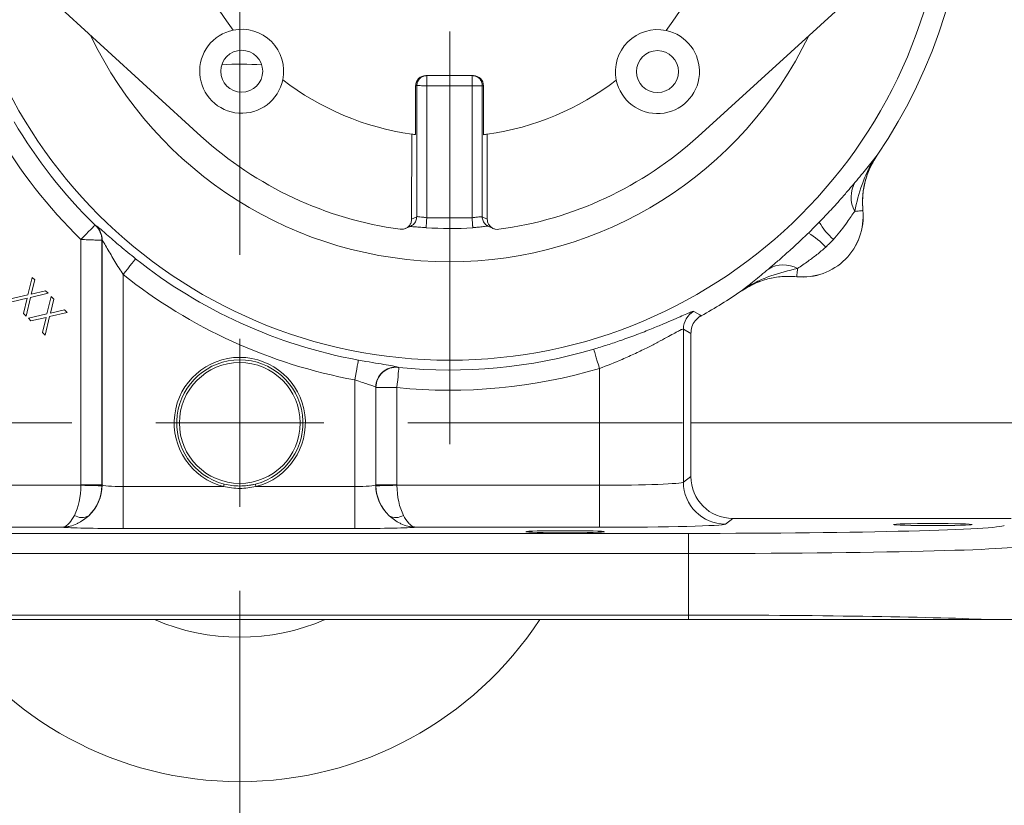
# Model space of a CAD drawing. Header units: inches. Extents: x 0.3 to 33.9, y 0.2 to 21.6.
# Tile 11 of 18: x 22.4 to 28.3, y 5.1 to 9.8. Entities that reach past the tile are written whole.
import ezdxf

# ---------------------------------------------------------------- set-up
doc = ezdxf.new("R2010")
doc.units = ezdxf.units.IN
doc.header["$MEASUREMENT"] = 0
doc.layers.add('SLD-0', color=7, linetype='Continuous', lineweight=15)
doc.styles.add('SLDTEXTSTYLE0', font='TXT', dxfattribs={"width": 0.75})
doc.dimstyles.new('SLDDIMSTYLE0', dxfattribs={"dimtxt": 0.25, "dimasz": 0.13, "dimexe": 0, "dimexo": 0.0625, "dimgap": 0.0625, "dimtad": 0, "dimtih": 1, "dimtoh": 1, "dimrnd": 1e-09, "dimzin": 12, "dimdsep": 46, "dimtxsty": 'SLDTEXTSTYLE0', "dimsah": 1, "dimcen": 0.09, "dimadec": 0, "dimazin": 3, "dimtfac": 1, "dimtofl": 0, "dimtmove": 0, "dimatfit": 3, "dimfxl": 1, "dimfrac": 2, "dimtolj": 1, "dimtzin": 12, "dimarcsym": 0})
doc.dimstyles.new('SLDDIMSTYLE1', dxfattribs={"dimtxt": 0.25, "dimasz": 0.13, "dimexe": 0, "dimexo": 0.0625, "dimgap": 0.0625, "dimtad": 0, "dimtih": 1, "dimtoh": 1, "dimrnd": 1e-09, "dimzin": 12, "dimdsep": 46, "dimtxsty": 'SLDTEXTSTYLE0', "dimsah": 1, "dimcen": 0.09, "dimadec": 0, "dimazin": 3, "dimtfac": 1, "dimtmove": 0, "dimatfit": 0, "dimfxl": 1, "dimfrac": 2, "dimtolj": 1, "dimtzin": 12, "dimarcsym": 0})

# ---------------------------------------------------------------- blocks, each defined once
blk = doc.blocks.new('_D_1')
at = {"layer": 'SLD-0'}
for p, q in [((30.5021, 7.3983), (30.5021, 7.6483)), ((26.4282, 7.3983), (30.6271, 7.3983)), ((30.1153, 6.8501), (30.0645, 6.8501)), ((30.0645, 6.8501), (30.0645, 6.4533)), ((30.8888, 6.8501), (30.9396, 6.8501)), ((30.9396, 6.8501), (30.9396, 6.4533)), ((30.0645, 6.4533), (30.1153, 6.4533)), ((30.9396, 6.4533), (30.8888, 6.4533)), ((26.4648, 6.2283), (30.6271, 6.2283)), ((30.5021, 6.2283), (30.5021, 5.9783))]:
    blk.add_line(p, q, dxfattribs=at)
for points in [[(30.5021, 7.3983), (30.5221, 7.5283), (30.4821, 7.5283)], [(30.5021, 6.2283), (30.4821, 6.0983), (30.5221, 6.0983)]]:
    blk.add_solid(points, dxfattribs=at)
at = {"layer": 'SLD-0', "char_height": 0.25, "attachment_point": 1, "style": 'SLDTEXTSTYLE0'}
for s, insert in [('1.17', (30.0772, 7.2232, -1.4325)), ('29.7', (30.1788, 6.7755, -1.4325))]:
    blk.add_mtext(s, dxfattribs=dict(at, insert=insert))
blk = doc.blocks.new('_D_2')
at = {"layer": 'SLD-0'}
for p, q in [((28.4992, 10.7279), (30.6271, 10.7279)), ((30.5021, 10.7279), (30.5021, 9.474)), ((30.1153, 9.0999), (30.0645, 9.0999)), ((30.0645, 9.0999), (30.0645, 8.7031)), ((30.8888, 9.0999), (30.9396, 9.0999)), ((30.9396, 9.0999), (30.9396, 8.7031)), ((30.0645, 8.7031), (30.1153, 8.7031)), ((30.9396, 8.7031), (30.8888, 8.7031)), ((30.5021, 7.3983), (30.5021, 8.6523)), ((26.4282, 7.3983), (30.6271, 7.3983))]:
    blk.add_line(p, q, dxfattribs=at)
for points in [[(30.5021, 10.7279), (30.4821, 10.5979), (30.5221, 10.5979)], [(30.5021, 7.3983), (30.5221, 7.5283), (30.4821, 7.5283)]]:
    blk.add_solid(points, dxfattribs=at)
at = {"layer": 'SLD-0', "char_height": 0.25, "attachment_point": 1, "style": 'SLDTEXTSTYLE0'}
for s, insert in [('3.33', (30.0772, 9.473, -1.4325)), ('84.6', (30.1788, 9.0253, -1.4325))]:
    blk.add_mtext(s, dxfattribs=dict(at, insert=insert))
blk = doc.blocks.new('_D_4')
at = {"layer": 'SLD-0'}
for p, q in [((20.3863, 8.4735), (20.3863, 15.2715)), ((23.7432, 10.0833), (23.7432, 15.2715)), ((21.678, 15.1833), (21.6272, 15.1833)), ((21.6272, 15.1833), (21.6272, 14.7865)), ((22.4515, 15.1833), (22.5023, 15.1833)), ((22.5023, 15.1833), (22.5023, 14.7865)), ((20.3863, 15.1465), (21.5384, 15.1465)), ((23.7432, 15.1465), (22.5911, 15.1465)), ((21.6272, 14.7865), (21.678, 14.7865)), ((22.5023, 14.7865), (22.4515, 14.7865))]:
    blk.add_line(p, q, dxfattribs=at)
for points in [[(20.3863, 15.1465), (20.5163, 15.1265), (20.5163, 15.1665)], [(23.7432, 15.1465), (23.6132, 15.1665), (23.6132, 15.1265)]]:
    blk.add_solid(points, dxfattribs=at)
at = {"layer": 'SLD-0', "char_height": 0.25, "attachment_point": 1, "style": 'SLDTEXTSTYLE0'}
for s, insert in [('3.36', (21.6399, 15.5564, -1.4325)), ('85.3', (21.7415, 15.1087, -1.4325))]:
    blk.add_mtext(s, dxfattribs=dict(at, insert=insert))
blk = doc.blocks.new('SW_CENTERMARKSYMBOL_0')
at = {"layer": 'SLD-0', "color": 0}
blk.add_line((0, -1), (0, -3.4561), dxfattribs=at)
blk = doc.blocks.new('SW_CENTERMARKSYMBOL_1')
at = {"layer": 'SLD-0', "color": 0}
for p, q in [((0, 1), (0, 2.635)), ((0, 0), (0, 0.5)), ((-1, 0), (-2.635, 0)), ((0, 0), (-0.5, 0)), ((0, 0), (0, -0.5)), ((0, 0), (0.5, 0)), ((1, 0), (2.635, 0)), ((0, -1), (0, -2.635))]:
    blk.add_line(p, q, dxfattribs=at)

msp = doc.modelspace()

# ---------------------------------------------------------------- linework, layer by layer
at = {"color": 7, "linetype": 'Continuous', "lineweight": 15}
for p, q in [((23.512, 9.1059), (22.5685, 9.9674)), ((26.4715, 9.1034), (27.4165, 9.9633)), ((24.8505, 9.4657), (25.1337, 9.4655)), ((24.7902, 9.4058), (24.79, 9.1144)), ((24.7972, 9.4058), (24.7902, 9.4058)), ((24.7966, 8.6253), (24.7972, 9.4058)), ((24.8563, 8.62), (24.857, 9.4057)), ((25.1271, 9.4055), (24.857, 9.4057)), ((25.1264, 8.6198), (25.1271, 9.4055)), ((25.1862, 8.625), (25.1868, 9.4054)), ((25.1938, 9.4054), (25.1868, 9.4054)), ((25.1936, 9.1141), (25.1938, 9.4054)), ((24.7664, 8.611), (24.7668, 9.1175)), ((25.2168, 9.1171), (25.2164, 8.6106)), ((27.5372, 8.9918), (27.5315, 8.983)), ((27.5372, 8.9918), (27.5369, 8.9919)), ((24.7966, 8.6253), (24.7664, 8.611)), ((25.1264, 8.6198), (24.8563, 8.62)), ((25.2164, 8.6106), (25.1862, 8.625)), ((27.4522, 8.6624), (27.4525, 8.6624)), ((22.8878, 8.5721), (22.8865, 8.5715)), ((24.8525, 8.5602), (24.8525, 8.5608)), ((25.1302, 8.56), (25.1301, 8.5606)), ((22.7977, 8.4904), (22.7977, 7.0305)), ((22.9226, 8.4857), (22.9239, 8.4863)), ((22.9226, 7.0305), (22.9226, 8.4857)), ((22.9239, 8.4863), (22.9239, 7.0294)), ((22.4819, 8.1608), (22.5069, 8.2648)), ((22.5069, 8.2648), (22.5224, 8.2493)), ((23.0489, 7.02), (23.0489, 8.2814)), ((27.0587, 8.2686), (27.0587, 8.2689)), ((22.5224, 8.2493), (22.5023, 8.1656)), ((22.371, 8.1347), (22.4819, 8.1608)), ((22.6017, 8.17), (22.4976, 8.1451)), ((22.5023, 8.1656), (22.5863, 8.1854)), ((22.5863, 8.1854), (22.6017, 8.17)), ((22.5956, 8.0472), (22.6206, 8.1511)), ((22.6206, 8.1511), (22.6361, 8.1356)), ((26.7292, 8.1842), (26.7293, 8.1839)), ((22.477, 8.1403), (22.3865, 8.1192)), ((22.4558, 8.0499), (22.477, 8.1403)), ((22.4976, 8.1451), (22.4713, 8.0344)), ((22.6361, 8.1356), (22.616, 8.0519)), ((22.4713, 8.0344), (22.4558, 8.0499)), ((22.4847, 8.0211), (22.5956, 8.0472)), ((22.6113, 8.0314), (22.585, 7.9207)), ((22.7154, 8.0563), (22.6113, 8.0314)), ((22.616, 8.0519), (22.7, 8.0717)), ((22.7, 8.0717), (22.7154, 8.0563)), ((22.5002, 8.0055), (22.4847, 8.0211)), ((22.5907, 8.0266), (22.5002, 8.0055)), ((22.5695, 7.9363), (22.5907, 8.0266)), ((22.585, 7.9207), (22.5695, 7.9363)), ((26.3839, 7.0463), (26.3839, 7.9574)), ((26.3839, 7.9574), (26.4282, 7.9312)), ((26.4282, 7.9312), (26.4282, 7.0794)), ((24.6859, 7.729), (24.6846, 7.7305)), ((25.8842, 7.7225), (25.8842, 7.0273)), ((24.4274, 7.6546), (24.4274, 7.02)), ((24.5524, 7.0294), (24.5524, 7.6112)), ((24.5524, 7.6112), (24.5537, 7.6097)), ((24.5537, 7.6097), (24.5537, 7.0305)), ((24.6786, 7.0305), (24.6786, 7.609)), ((23.6503, 7.0345), (23.6466, 7.02)), ((23.8397, 7.02), (23.836, 7.0345)), ((26.4282, 7.0794), (26.3839, 7.0463)), ((22.7976, 7.0273), (21.5921, 7.0273)), ((22.9226, 7.0305), (22.7977, 7.0305)), ((22.9239, 7.0294), (22.9226, 7.0305)), ((23.0489, 7.02), (23.0489, 6.7701)), ((23.6466, 7.02), (23.0489, 7.02)), ((24.4274, 7.02), (23.8397, 7.02)), ((24.4274, 7.02), (24.4274, 6.7701)), ((24.5537, 7.0305), (24.5524, 7.0294)), ((24.6786, 7.0305), (24.5537, 7.0305)), ((25.8842, 7.0273), (24.6787, 7.0273)), ((25.8842, 7.0273), (25.8842, 6.7774)), ((26.6337, 6.7963), (26.6781, 6.8296)), ((28.3348, 6.8296), (26.6781, 6.8296)), ((26.4148, 6.741), (21.0615, 6.741)), ((21.5921, 6.7774), (22.6861, 6.7774)), ((23.0489, 6.7701), (24.4274, 6.7701)), ((24.7902, 6.7774), (25.8842, 6.7774)), ((26.4148, 6.621), (26.4148, 6.741)), ((21.0615, 6.621), (26.4148, 6.621)), ((26.4148, 6.621), (26.4148, 6.2548)), ((26.4148, 6.2548), (21.0615, 6.2548)), ((26.4148, 6.2283), (21.0615, 6.2283)), ((26.4148, 6.2283), (26.4148, 6.2548)), ((28.4142, 6.2283), (28.1889, 6.2283))]:
    msp.add_line(p, q, dxfattribs=at)
at = {"color": 7, "linetype": 'Continuous', "lineweight": 15, "flags": 128}
for points in [[(27.4035, 8.6577), (27.4141, 8.6588), (27.4235, 8.6597), (27.4316, 8.6604), (27.4385, 8.6611), (27.444, 8.6616), (27.4481, 8.662), (27.4509, 8.6623), (27.4522, 8.6624)], [(22.8817, 8.576), (22.8796, 8.5738), (22.8744, 8.5686), (22.8665, 8.5606), (22.856, 8.5499), (22.8434, 8.537), (22.8292, 8.5225), (22.8137, 8.5067), (22.7977, 8.4904)], [(23.1235, 8.3753), (23.1216, 8.373), (23.1171, 8.3673), (23.11, 8.3584), (23.1007, 8.3467), (23.0895, 8.3326), (23.0768, 8.3166), (23.0631, 8.2994), (23.0489, 8.2814)], [(27.0634, 8.3175), (27.0623, 8.307), (27.0614, 8.2976), (27.0607, 8.2895), (27.06, 8.2826), (27.0595, 8.2771), (27.0591, 8.273), (27.0588, 8.2702), (27.0587, 8.2689)], [(26.4898, 8.036), (26.4816, 8.041), (26.4464, 8.0626)], [(25.8501, 7.8375), (25.851, 7.8346), (25.853, 7.8276), (25.8563, 7.8167), (25.8605, 7.8024), (25.8656, 7.7851), (25.8714, 7.7656), (25.8777, 7.7444), (25.8842, 7.7225)], [(24.4492, 7.7725), (24.4486, 7.7696), (24.4473, 7.7624), (24.4452, 7.7512), (24.4425, 7.7366), (24.4393, 7.7189), (24.4356, 7.6988), (24.4316, 7.6771), (24.4274, 7.6546)], [(24.6907, 7.7283), (24.6904, 7.7253), (24.6896, 7.7181), (24.6885, 7.7068), (24.687, 7.6919), (24.6852, 7.674), (24.6832, 7.6537), (24.6809, 7.6318), (24.6786, 7.609)], [(23.7432, 7.0228), (23.8084, 7.0285), (23.836, 7.0345)], [(22.7976, 7.0273), (22.8215, 7.0267), (22.8444, 7.0261), (22.8657, 7.0256), (22.8844, 7.0251), (22.9, 7.0247), (22.9118, 7.0244), (22.9194, 7.0242), (22.9225, 7.0241)], [(24.6787, 7.0273), (24.6549, 7.0267), (24.6319, 7.0261), (24.6107, 7.0256), (24.5919, 7.0251), (24.5764, 7.0247), (24.5646, 7.0244), (24.5569, 7.0242), (24.5538, 7.0241)]]:
    msp.add_lwpolyline(points, dxfattribs=at)
at = {"color": 7, "linetype": 'Continuous', "lineweight": 15}
for centre, radius in [((24.9932, 10.7279), 2.9561), ((23.7547, 9.4916), 0.125), ((26.2295, 9.4895), 0.125), ((23.7432, 7.3983), 0.3595)]:
    msp.add_circle(centre, radius, dxfattribs=at)
for centre, radius, start, end in [((24.9932, 10.7279), 3.08, 325.68866, 34.31134), ((24.9932, 10.7279), 1.6263, 142.3341, 217.56865), ((24.9932, 10.7279), 1.6262, 322.3341, 37.56865), ((23.7547, 9.4916), 0.25, 101.65796, 348.24479), ((23.7547, 9.4916), 0.25, 348.24479, 101.65796), ((26.2295, 9.4895), 0.25, 78.24479, 191.65796), ((26.2295, 9.4895), 0.25, 191.65796, 78.24479), ((23.7432, 7.3983), 2.135, 86.4912, 92.87852), ((24.9932, 10.7279), 1.6263, 232.3341, 261.99886), ((24.9932, 10.7279), 1.6262, 277.90389, 307.56865), ((24.9932, 10.7279), 3.0148, 210.65257, 225.54358), ((24.9932, 10.7279), 3.1348, 210.65257, 225.54358), ((24.9932, 10.7279), 2.1966, 227.60031, 262.2725), ((24.9932, 10.7279), 1.6263, 261.99886, 262.82282), ((24.9932, 10.7279), 1.6263, 277.07992, 277.90389), ((24.9932, 10.7279), 2.1966, 277.63024, 312.30243), ((27.554, 8.7415), 0.1722, 148.54616, 209.09694), ((27.0932, 8.6279), 0.3607, 264.51489, 5.48511), ((27.0932, 8.6279), 0.361, 264.52223, 5.47777), ((22.8025, 8.4857), 0.1201, 0.03027, 45.63795), ((22.8039, 8.4862), 0.1201, 0.03063, 45.64825), ((24.9932, 10.7279), 2.1723, 266.28659, 273.61615), ((27.5638, 8.8119), 0.4311, 210.49934, 228.25246), ((26.9092, 8.1573), 0.4311, 41.74776, 59.50064), ((24.9932, 10.7279), 3.0051, 231.52495, 259.57036), ((26.9796, 8.1671), 0.1722, 60.90305, 121.45405), ((24.9932, 10.7279), 3.125, 231.52495, 259.57036), ((24.9932, 10.7279), 3.08, 299.07314, 304.31134), ((26.504, 7.9573), 0.1201, 118.64562, 179.95588), ((24.9932, 10.7279), 3.0148, 264.24184, 286.51375), ((23.7432, 7.3983), 0.3905, 284.31969, 255.68031), ((23.7432, 7.3983), 0.3755, 284.31969, 255.68031), ((24.6725, 7.611), 0.1201, 84.21536, 179.90696), ((24.6738, 7.6095), 0.1201, 84.24261, 179.90711), ((24.9932, 10.7279), 3.1348, 264.24184, 286.51375), ((26.634, 7.0465), 0.2501, 180.05366, 269.93104), ((22.6738, 7.0297), 0.2502, 312.81615, 359.94242), ((22.6726, 7.0306), 0.25, 358.52616, 359.97382), ((24.8025, 7.0297), 0.2502, 180.05753, 227.18386), ((24.8037, 7.0306), 0.25, 180.02618, 181.47384), ((22.8031, 6.9152), 0.0801, 236.57915, 300.52487), ((24.6732, 6.9152), 0.0801, 239.47516, 303.42082), ((23.7432, 7.3983), 2.135, 213.23055, 326.76945), ((23.7432, 7.3983), 1.2755, 246.53268, 293.46732)]:
    msp.add_arc(centre, radius, start, end, dxfattribs=at)
at = {"color": 8, "linetype": 'Continuous', "lineweight": 15}
msp.add_arc((24.9932, 10.7279), 2.3701, 205.53769, 334.36506, dxfattribs=at)
at = {"color": 7, "linetype": 'Continuous', "lineweight": 15}
for centre, major_axis, ratio, start_param, end_param in [((24.8505, 9.4057), (0.0602, -0.0001), 0.996195, 1.570796, 3.141593), ((25.1336, 9.4055), (0.0602, -0.0001), 0.996195, 0, 1.570796), ((25.8842, 7.0469), (0.5, 0), 0.039279, 4.712389, 6.248279), ((26.6783, 7.0797), (-0.2002, -0.1501), 0.999049, 5.640226, 7.210109), ((22.677, 7.0273), (0.0041, 0.25), 0.482584, 3.922427, 4.720341), ((22.6726, 7.0306), (0.1001, -0.0751), 0.999049, 0.617693, 0.642959), ((22.677, 7.0273), (0.0815, 0.2369), 0.978221, 4.226504, 5.024418), ((23.0489, 7.0298), (0.125, 0), 0.078558, 3.176499, 4.712389), ((24.4274, 7.0298), (0.125, 0), 0.078558, 4.712389, 6.248279), ((24.7994, 7.0273), (-0.0815, 0.2369), 0.978221, 1.258768, 2.056681), ((24.8037, 7.0306), (0.1001, 0.0751), 0.999049, 2.498634, 2.5239), ((24.7994, 7.0273), (-0.0041, 0.25), 0.482584, 1.562845, 2.360758), ((23.0489, 6.7799), (0.375, 0), 0.026186, 3.397717, 4.712389), ((24.4274, 6.7799), (0.375, 0), 0.026186, 4.712389, 6.027061), ((25.8842, 6.797), (0.75, 0), 0.026186, 4.712389, 6.248279), ((26.4148, 6.7902), (1.88, 0), 0.026186, 4.712389, 6.257005), ((26.4148, 6.6703), (2, 0), 0.024615, 4.712389, 6.257005), ((26.4148, 6.2056), (2, 0), 0.024615, 0.479944, 1.570796)]:
    msp.add_ellipse(centre, major_axis=major_axis, ratio=ratio, start_param=start_param, end_param=end_param, dxfattribs=at)
for centre in [(27.8682, 6.7936), (25.6802, 6.751)]:
    msp.add_ellipse(centre, major_axis=(0.2344, 0), ratio=0.026186, dxfattribs=at)
for points, knots in [([(24.7972, 9.4058), (24.7981, 9.4136), (24.8, 9.4294), (24.8138, 9.4492), (24.8336, 9.463), (24.8492, 9.4648), (24.8571, 9.4657)], [0, 0, 0, 0, 0.25, 0.5, 0.75, 1, 1, 1, 1]), ([(24.857, 9.4057), (24.857, 9.4136), (24.857, 9.4293), (24.8571, 9.4491), (24.8571, 9.463), (24.8571, 9.4648), (24.8571, 9.4657)], [0, 0, 0, 0, 0.249999, 0.500001, 0.749997, 1, 1, 1, 1]), ([(25.1868, 9.4054), (25.1859, 9.4133), (25.1841, 9.429), (25.1703, 9.4489), (25.1506, 9.4628), (25.1349, 9.4646), (25.1271, 9.4655)], [0, 0, 0, 0, 0.25, 0.5, 0.75, 1, 1, 1, 1]), ([(25.1271, 9.4055), (25.1271, 9.4134), (25.1271, 9.4291), (25.1271, 9.4489), (25.1271, 9.4628), (25.1271, 9.4646), (25.1271, 9.4655)], [0, 0, 0, 0, 0.25, 0.5, 0.749997, 1, 1, 1, 1]), ([(24.857, 9.4057), (24.8496, 9.4057), (24.8347, 9.4057), (24.8156, 9.4058), (24.8016, 9.4058), (24.7987, 9.4058), (24.7972, 9.4058)], [0, 0, 0, 0, 0.250001, 0.499999, 0.749999, 1, 1, 1, 1]), ([(25.1868, 9.4054), (25.1854, 9.4055), (25.1825, 9.4055), (25.1684, 9.4055), (25.1493, 9.4055), (25.1345, 9.4055), (25.1271, 9.4055)], [0, 0, 0, 0, 0.250001, 0.500001, 0.75, 1, 1, 1, 1]), ([(27.4035, 8.6577), (27.4162, 8.7114), (27.4362, 8.7957), (27.4837, 8.9072), (27.5173, 8.964), (27.5367, 8.9916), (27.5369, 8.9919)], [0, 0, 0, 0, 0.458944, 0.721864, 0.99767, 1, 1, 1, 1]), ([(27.5369, 8.9919), (27.5368, 8.9917), (27.5272, 8.9792), (27.5077, 8.9542), (27.4675, 8.9037), (27.4312, 8.8601), (27.4071, 8.8313)], [0, 0, 0, 0, 0.002547, 0.254971, 0.506602, 1, 1, 1, 1]), ([(27.4522, 8.6624), (27.4509, 8.6906), (27.4482, 8.748), (27.463, 8.8332), (27.4909, 8.9166), (27.5214, 8.9665), (27.5369, 8.9919)], [0, 0, 0, 0, 0.243914, 0.495197, 0.743693, 1, 1, 1, 1]), ([(27.5201, 8.9639), (27.508, 8.9417), (27.4823, 8.8944), (27.4602, 8.8182), (27.4486, 8.7392), (27.4512, 8.6882), (27.4525, 8.6624)], [0, 0, 0, 0, 0.241066, 0.513053, 0.753661, 1, 1, 1, 1]), ([(27.4071, 8.8313), (27.3951, 8.8171), (27.3706, 8.7882), (27.3221, 8.7325), (27.2628, 8.6665), (27.2161, 8.6179), (27.1923, 8.5931)], [0, 0, 0, 0, 0.2133597, 0.4335205, 0.7112694, 1, 1, 1, 1]), ([(24.8563, 8.62), (24.8516, 8.6206), (24.8442, 8.6216), (24.8301, 8.6234), (24.8148, 8.6254), (24.8008, 8.6266), (24.7979, 8.6257), (24.7966, 8.6253)], [0, 0, 0, 0, 0.160963, 0.251161, 0.501533, 0.760115, 1, 1, 1, 1]), ([(25.1862, 8.625), (25.1848, 8.6254), (25.182, 8.6262), (25.168, 8.6251), (25.1486, 8.6226), (25.1338, 8.6207), (25.1264, 8.6198)], [0, 0, 0, 0, 0.240098, 0.498803, 0.749133, 1, 1, 1, 1]), ([(27.2767, 8.4902), (27.2798, 8.4936), (27.2964, 8.5119), (27.3247, 8.5467), (27.3656, 8.6024), (27.3894, 8.6371), (27.4035, 8.6577)], [0, 0, 0, 0, 0.061603, 0.328468, 0.601193, 1, 1, 1, 1]), ([(22.8865, 8.5715), (22.8864, 8.5715), (22.8864, 8.5716), (22.886, 8.5719), (22.8851, 8.5727), (22.8836, 8.5741), (22.8824, 8.5753), (22.8817, 8.576)], [0, 0, 0, 0, 0.1001645, 0.2471595, 0.4268316, 0.66243, 1, 1, 1, 1]), ([(23.1235, 8.3753), (23.0924, 8.4005), (23.0451, 8.4387), (22.9882, 8.4873), (22.9606, 8.5113), (22.9331, 8.5353), (22.9089, 8.5564), (22.8912, 8.571), (22.8887, 8.5718), (22.8878, 8.5721)], [0, 0, 0, 0, 0.280433, 0.426364, 0.572079, 0.58885, 0.767295, 0.917528, 1, 1, 1, 1]), ([(24.6978, 8.5513), (24.7046, 8.5511), (24.7183, 8.5507), (24.7379, 8.5586), (24.7534, 8.5721), (24.7641, 8.5903), (24.7656, 8.6039), (24.7664, 8.611)], [0, 0, 0, 0, 0.199076, 0.397814, 0.60186, 0.793868, 1, 1, 1, 1]), ([(24.7304, 8.5561), (24.7347, 8.5581), (24.7452, 8.563), (24.7556, 8.568), (24.7617, 8.5709)], [0, 0, 0, 0, 0.411293, 1, 1, 1, 1]), ([(24.757, 8.5682), (24.7569, 8.5681), (24.7567, 8.5677), (24.7602, 8.5673), (24.767, 8.5667), (24.7845, 8.5656), (24.8125, 8.5637), (24.8381, 8.5619), (24.8525, 8.561)], [0, 0, 0, 0, 0.028757, 0.124934, 0.249242, 0.431986, 0.681774, 1, 1, 1, 1]), ([(25.1301, 8.5607), (25.1363, 8.5612), (25.1506, 8.5622), (25.1758, 8.5648), (25.1993, 8.5676), (25.2177, 8.5699), (25.2194, 8.5703), (25.2204, 8.5705)], [0, 0, 0, 0, 0.1282293, 0.297706, 0.5725976, 0.7773546, 1, 1, 1, 1]), ([(25.2848, 8.5508), (25.278, 8.5506), (25.2643, 8.5502), (25.2447, 8.5582), (25.2292, 8.5717), (25.2186, 8.59), (25.2171, 8.6036), (25.2164, 8.6106)], [0, 0, 0, 0, 0.199414, 0.398487, 0.602511, 0.794515, 1, 1, 1, 1]), ([(25.221, 8.5705), (25.2237, 8.5692), (25.229, 8.5666), (25.2394, 8.5617), (25.2471, 8.558), (25.2522, 8.5556)], [0, 0, 0, 0, 0.26087, 0.503219, 1, 1, 1, 1]), ([(27.1923, 8.5931), (27.1817, 8.5823), (27.1604, 8.5606), (27.1388, 8.5394), (27.128, 8.5288)], [0, 0, 0, 0, 0.499999, 1, 1, 1, 1]), ([(27.128, 8.5288), (27.1233, 8.5243), (27.0971, 8.4988), (27.0484, 8.4529), (26.9878, 8.3983), (26.9334, 8.351), (26.9045, 8.3264), (26.8898, 8.314)], [0, 0, 0, 0, 0.054789, 0.306864, 0.566571, 0.779999, 1, 1, 1, 1]), ([(22.7977, 8.4904), (22.8118, 8.4898), (22.831, 8.4891), (22.862, 8.4879), (22.8881, 8.4869), (22.9097, 8.4861), (22.9203, 8.4858), (22.9219, 8.4857), (22.9226, 8.4857)], [0, 0, 0, 0, 0.21959, 0.30026, 0.526683, 0.716332, 0.88301, 1, 1, 1, 1]), ([(22.9239, 8.4863), (22.9244, 8.486), (22.9256, 8.4851), (22.9306, 8.4771), (22.9398, 8.4618), (22.9609, 8.4255), (22.9992, 8.3602), (23.0325, 8.3074), (23.0489, 8.2814)], [0, 0, 0, 0, 0.062188, 0.156534, 0.184765, 0.352663, 0.682244, 1, 1, 1, 1]), ([(27.0634, 8.3175), (27.084, 8.3317), (27.1198, 8.3564), (27.1797, 8.3999), (27.2136, 8.4294), (27.2309, 8.4444)], [0, 0, 0, 0, 0.398876, 0.694911, 1, 1, 1, 1]), ([(26.7292, 8.1842), (26.7295, 8.1844), (26.7571, 8.2038), (26.8139, 8.2374), (26.9254, 8.2849), (27.0097, 8.3049), (27.0634, 8.3175)], [0, 0, 0, 0, 0.00233, 0.278135, 0.541056, 1, 1, 1, 1]), ([(26.8898, 8.314), (26.8609, 8.2899), (26.8174, 8.2536), (26.7669, 8.2134), (26.7419, 8.1939), (26.7294, 8.1843), (26.7292, 8.1842)], [0, 0, 0, 0, 0.4933978, 0.745029, 0.9974528, 1, 1, 1, 1]), ([(26.7292, 8.1842), (26.7306, 8.1851), (26.7549, 8.2016), (26.8057, 8.2297), (26.8859, 8.2576), (26.9714, 8.2728), (27.0293, 8.2702), (27.0587, 8.2689)], [0, 0, 0, 0, 0.014322, 0.253698, 0.500027, 0.74622, 1, 1, 1, 1]), ([(26.7293, 8.1839), (26.7536, 8.1988), (26.803, 8.2291), (26.8852, 8.257), (26.9714, 8.2725), (27.0293, 8.2699), (27.0587, 8.2686)], [0, 0, 0, 0, 0.246215, 0.500001, 0.746214, 1, 1, 1, 1]), ([(26.4464, 8.0626), (26.4439, 8.0625), (26.4389, 8.0623), (26.4141, 8.0526), (26.3771, 8.0366), (26.3279, 8.0149), (26.267, 7.9885), (26.1933, 7.9577), (26.1081, 7.9241), (26.0191, 7.8917), (25.9323, 7.8625), (25.8775, 7.8458), (25.8501, 7.8375)], [0, 0, 0, 0, 0.098991, 0.197998, 0.295911, 0.393854, 0.496149, 0.598461, 0.710241, 0.82201, 0.911011, 1, 1, 1, 1]), ([(26.4898, 8.036), (26.488, 8.035), (26.4746, 8.0273), (26.4528, 8.0075), (26.4321, 7.9717), (26.4295, 7.9447), (26.4282, 7.9312)], [0, 0, 0, 0, 0.048482, 0.365609, 0.682807, 1, 1, 1, 1]), ([(25.8842, 7.7225), (25.9301, 7.7402), (26.0047, 7.769), (26.1002, 7.8126), (26.1715, 7.8474), (26.2333, 7.8795), (26.2843, 7.9071), (26.3257, 7.9298), (26.3567, 7.9466), (26.3776, 7.9569), (26.3818, 7.9572), (26.3839, 7.9574)], [0, 0, 0, 0, 0.182029, 0.296224, 0.410416, 0.513326, 0.616192, 0.712509, 0.808759, 0.904398, 1, 1, 1, 1]), ([(24.6846, 7.7305), (24.6811, 7.7318), (24.6741, 7.7344), (24.6315, 7.7416), (24.5704, 7.7515), (24.5055, 7.7623), (24.4642, 7.7698), (24.4492, 7.7725)], [0, 0, 0, 0, 0.221817, 0.441703, 0.659552, 0.876451, 1, 1, 1, 1]), ([(24.6907, 7.7283), (24.6904, 7.7283), (24.6895, 7.7284), (24.6882, 7.7286), (24.687, 7.7287), (24.6861, 7.7289), (24.6859, 7.7289), (24.6859, 7.729)], [0, 0, 0, 0, 0.119984, 0.337526, 0.556459, 0.777263, 1, 1, 1, 1]), ([(24.4274, 7.6546), (24.4354, 7.6517), (24.4571, 7.644), (24.4913, 7.6329), (24.5239, 7.6227), (24.5467, 7.6152), (24.5505, 7.6125), (24.5524, 7.6112)], [0, 0, 0, 0, 0.128629, 0.35148, 0.57007, 0.785748, 1, 1, 1, 1]), ([(24.5537, 7.6097), (24.5556, 7.6096), (24.5593, 7.6096), (24.5821, 7.6094), (24.6147, 7.6093), (24.649, 7.6091), (24.6709, 7.609), (24.6786, 7.609)], [0, 0, 0, 0, 0.219301, 0.438153, 0.657547, 0.877883, 1, 1, 1, 1]), ([(23.6503, 7.0345), (23.6812, 7.0287), (23.7432, 7.017), (23.8051, 7.0287), (23.836, 7.0345)], [0, 0, 0, 0, 0.5, 1, 1, 1, 1]), ([(23.8397, 7.02), (23.8076, 7.0142), (23.7432, 7.0026), (23.6788, 7.0142), (23.6466, 7.02)], [0, 0, 0, 0, 0.499477, 1, 1, 1, 1]), ([(22.7589, 6.8483), (22.7492, 6.8316), (22.7384, 6.8131), (22.721, 6.7945), (22.7106, 6.7858), (22.6996, 6.7804), (22.6936, 6.7786), (22.6903, 6.7779), (22.6885, 6.7776), (22.6874, 6.7775), (22.6868, 6.7774), (22.6865, 6.7774), (22.6864, 6.7774), (22.6863, 6.7774), (22.6862, 6.7774), (22.6861, 6.7774)], [0, 0, 0, 0, 0.416891, 0.461413, 0.703997, 0.834066, 0.906641, 0.947465, 0.970451, 0.983387, 0.990662, 0.994752, 0.996173, 0.996798, 1, 1, 1, 1]), ([(22.8438, 6.8462), (22.8228, 6.8292), (22.8003, 6.8111), (22.7622, 6.7929), (22.7395, 6.7848), (22.7147, 6.7798), (22.7018, 6.7783), (22.6949, 6.7777), (22.691, 6.7775), (22.6888, 6.7775), (22.6876, 6.7774), (22.687, 6.7774), (22.6867, 6.7774), (22.6865, 6.7774), (22.6863, 6.7774), (22.6861, 6.7774)], [0, 0, 0, 0, 0.426251, 0.457293, 0.712383, 0.842295, 0.912355, 0.951016, 0.972553, 0.984601, 0.991356, 0.995145, 0.996107, 0.996742, 1, 1, 1, 1]), ([(24.6325, 6.8462), (24.6535, 6.8292), (24.676, 6.8111), (24.7141, 6.7929), (24.7368, 6.7848), (24.7616, 6.7798), (24.7745, 6.7783), (24.7815, 6.7777), (24.7853, 6.7775), (24.7875, 6.7775), (24.7887, 6.7774), (24.7893, 6.7774), (24.7896, 6.7774), (24.7898, 6.7774), (24.79, 6.7774), (24.7902, 6.7774)], [0, 0, 0, 0, 0.426251, 0.457293, 0.712383, 0.842296, 0.912355, 0.951016, 0.972553, 0.984602, 0.991356, 0.995145, 0.996106, 0.996742, 1, 1, 1, 1]), ([(24.7174, 6.8483), (24.7271, 6.8316), (24.7379, 6.8131), (24.7553, 6.7945), (24.7657, 6.7858), (24.7767, 6.7804), (24.7827, 6.7786), (24.786, 6.7779), (24.7878, 6.7776), (24.7889, 6.7775), (24.7895, 6.7774), (24.7898, 6.7774), (24.7899, 6.7774), (24.79, 6.7774), (24.7901, 6.7774), (24.7902, 6.7774)], [0, 0, 0, 0, 0.416891, 0.461413, 0.703997, 0.834066, 0.906641, 0.947465, 0.970451, 0.983387, 0.990662, 0.994752, 0.996173, 0.996798, 1, 1, 1, 1]), ([(28.1889, 6.2283), (28.1494, 6.2283), (28.0732, 6.2283), (27.9312, 6.2283), (27.7755, 6.2283), (27.6024, 6.2283), (27.4142, 6.2283), (27.2137, 6.2283), (26.9801, 6.2283), (26.7127, 6.2283), (26.5141, 6.2283), (26.4148, 6.2283)], [0, 0, 0, 0, 0.1103674, 0.212962, 0.3158845, 0.4184816, 0.5211302, 0.6241041, 0.7267548, 0.863377, 1, 1, 1, 1])]:
    msp.add_open_spline(points, degree=3, knots=knots, dxfattribs=at)
at = {"color": 8, "linetype": 'Continuous', "lineweight": 15}
for points, knots in [([(24.7616, 8.5712), (24.7631, 8.5718), (24.7686, 8.574), (24.7768, 8.5802), (24.7853, 8.5895), (24.7916, 8.6005), (24.7958, 8.6126), (24.7963, 8.6211), (24.7966, 8.6253)], [0, 0, 0, 0, 0.073965, 0.258802, 0.443642, 0.62905, 0.814623, 1, 1, 1, 1]), ([(24.8525, 8.5608), (24.8526, 8.5616), (24.8527, 8.5633), (24.853, 8.5688), (24.8535, 8.5763), (24.8541, 8.5855), (24.8548, 8.5962), (24.8556, 8.6079), (24.8561, 8.616), (24.8563, 8.62)], [0, 0, 0, 0, 0.142857, 0.285712, 0.428572, 0.57143, 0.714287, 0.857142, 1, 1, 1, 1]), ([(25.1301, 8.5606), (25.1301, 8.5614), (25.13, 8.5631), (25.1296, 8.5686), (25.1292, 8.576), (25.1286, 8.5853), (25.1279, 8.596), (25.1272, 8.6076), (25.1266, 8.6157), (25.1264, 8.6198)], [0, 0, 0, 0, 0.142857, 0.285712, 0.42857, 0.571429, 0.714283, 0.857141, 1, 1, 1, 1]), ([(25.2211, 8.5708), (25.2195, 8.5714), (25.2141, 8.5736), (25.2059, 8.5798), (25.1974, 8.5891), (25.1911, 8.6002), (25.1869, 8.6123), (25.1864, 8.6208), (25.1862, 8.625)], [0, 0, 0, 0, 0.074391, 0.259144, 0.443896, 0.62922, 0.814708, 1, 1, 1, 1])]:
    msp.add_open_spline(points, degree=3, knots=knots, dxfattribs=at)
at = {"color": 7, "linetype": 'Continuous', "lineweight": 15}
msp.add_open_spline([(27.2309, 8.4444), (27.2388, 8.4518), (27.2545, 8.4666), (27.2693, 8.4823), (27.2767, 8.4902)], degree=3, dxfattribs=at)

# ---------------------------------------------------------------- block references
at = {"layer": 'SLD-0'}
for name, p in [('SW_CENTERMARKSYMBOL_0', (24.9932, 10.7279)), ('SW_CENTERMARKSYMBOL_1', (23.7432, 7.3983))]:
    msp.add_blockref(name, p, dxfattribs=at)

# ---------------------------------------------------------------- dimensions: what is measured, and where the dimension line sits
dim = msp.add_linear_dim(base=(23.7432, 15.1465), p1=(20.3863, 8.4235), p2=(23.7432, 10.0333), dimstyle='SLDDIMSTYLE0', dxfattribs=at)
dim.commit()
dim.dimension.update_dxf_attribs({"geometry": '_D_4', "text_midpoint": (22.0647, 15.1465), "dimtype": 160})
for base, p1, p2, dimstyle, picture, middle in [((30.5021, 10.7279), (26.3782, 7.3983), (28.4492, 10.7279), 'SLDDIMSTYLE0', '_D_2', (30.5021, 9.0631)), ((30.5021, 7.3983), (26.4148, 6.2283), (26.3782, 7.3983), 'SLDDIMSTYLE1', '_D_1', (30.5021, 6.8133))]:
    dim = msp.add_linear_dim(base=base, p1=p1, p2=p2, angle=90, dimstyle=dimstyle, dxfattribs=at)
    dim.commit()
    dim.dimension.update_dxf_attribs({"geometry": picture, "text_midpoint": middle, "dimtype": 160})

doc.saveas('drawing.dxf')
